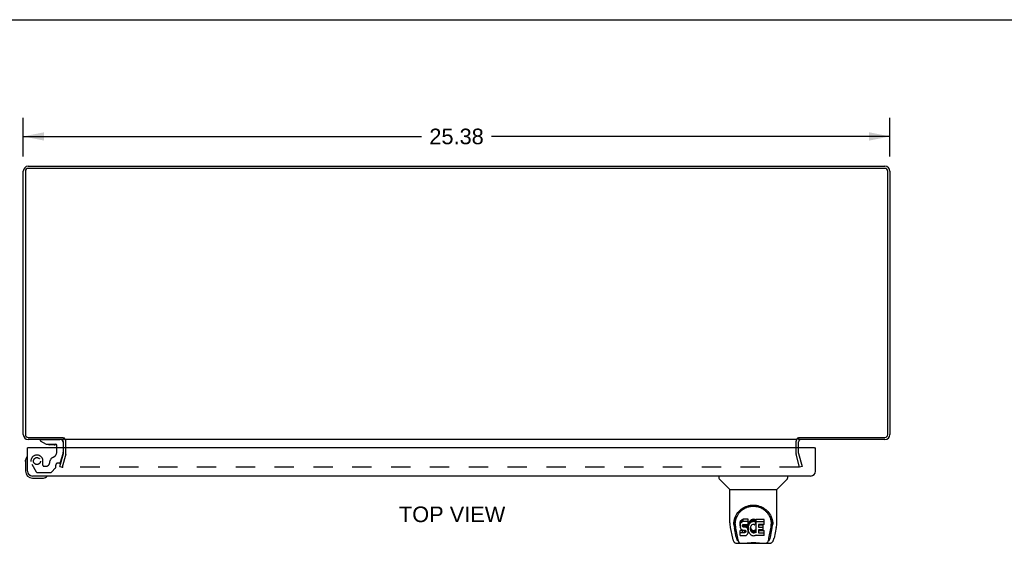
# Model space of a CAD drawing. Header units: inches. Extents: x 0 to 103, y 0 to 67.
# Tile 6 of 9: x 23 to 52, y 52 to 67. Entities that reach past the tile are written whole.
import ezdxf

# ---------------------------------------------------------------- set-up
doc = ezdxf.new("R2010")
doc.units = ezdxf.units.IN
doc.header["$LTSCALE"] = 5.686187
doc.header["$MEASUREMENT"] = 0
doc.linetypes.add('HIDDEN', pattern=[0.2, 0.1, -0.1])
doc.layers.get('0').update_dxf_attribs({"linetype": 'CONTINUOUS'})
for name, color, linetype in [('DEFAULT_2', 8, 'HIDDEN'), ('DIMENSIONS', 7, 'CONTINUOUS'), ('DOOR_ASSEMBLY', 7, 'CONTINUOUS')]:
    doc.layers.add(name, color=color, linetype=linetype)
doc.styles.get("Standard").update_dxf_attribs({"font": 'arial.ttf'})
doc.dimstyles.new('DIMSTYLE_1', dxfattribs={"dimtxt": 0.456111, "dimasz": 0.608148, "dimexe": 0.09, "dimexo": 0.07, "dimgap": 0.0375, "dimtad": 0, "dimtih": 1, "dimtoh": 1, "dimzin": 4, "dimdsep": 46, "dimtxsty": 'Standard', "dimblk": '_FILLED', "dimblk1": '_FILLED', "dimblk2": '_FILLED', "dimcen": 0.09, "dimazin": 1, "dimtfac": 1, "dimtdec": 3, "dimtofl": 0, "dimtmove": 0, "dimatfit": 3, "dimldrblk": '_FILLED', "dimfxl": 0, "dimtolj": 1, "dimtzin": 4, "dimarcsym": 0})

# ---------------------------------------------------------------- blocks, each defined once
blk = doc.blocks.new('_FILLED')
at = {"color": 0, "linetype": 'ByBlock'}
blk.add_solid([(0, 0), (-1, 0.2), (-1, -0.2)], dxfattribs=at)
blk = doc.blocks.new('*D4')
at = {"layer": 'DIMENSIONS', "color": 2, "linetype": 'Continuous'}
for p, q in [((22.967, 62.889), (22.967, 64.027)), ((48.342, 62.889), (48.342, 64.027)), ((22.967, 63.48), (34.629, 63.48)), ((48.342, 63.48), (36.679, 63.48))]:
    blk.add_line(p, q, dxfattribs=at)
at = {"layer": 'DIMENSIONS', "color": 2, "linetype": 'Continuous', "xscale": 0.6081483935, "yscale": 0.6081483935, "zscale": 0.6081483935, "rotation": 180}
blk.add_blockref('_FILLED', (22.967, 63.48), dxfattribs=at)
at = {"layer": 'DIMENSIONS', "color": 2, "linetype": 'Continuous', "xscale": 0.6081483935, "yscale": 0.6081483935, "zscale": 0.6081483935}
blk.add_blockref('_FILLED', (48.342, 63.48), dxfattribs=at)
at = {"layer": 'DIMENSIONS', "color": 2, "linetype": 'Continuous', "insert": (35.654, 63.708), "char_height": 0.4561, "width": 1.59385, "attachment_point": 2, "line_spacing_factor": 0.9}
blk.add_mtext('25.38', dxfattribs=at)

msp = doc.modelspace()

# ---------------------------------------------------------------- linework, layer by layer
at = {"color": 7, "linetype": 'Continuous'}
for p, q in [((0, 66.896), (103.385, 66.896)), ((24.142, 54.669), (24.142, 54.608)), ((45.667, 54.669), (45.667, 54.608))]:
    msp.add_line(p, q, dxfattribs=at)
at = {"color": 3, "linetype": 'Continuous'}
for p, q in [((23.112, 62.608), (48.197, 62.608)), ((22.967, 54.753), (22.967, 62.463)), ((23.03, 62.465), (23.03, 54.751)), ((48.199, 62.545), (23.11, 62.545)), ((48.279, 54.751), (48.279, 62.465)), ((48.342, 62.463), (48.342, 54.753)), ((23.11, 54.671), (24.139, 54.671)), ((24.142, 54.608), (23.112, 54.608)), ((24.142, 54.365), (24.142, 54.538)), ((45.64, 54.608), (24.169, 54.608)), ((24.217, 54.365), (24.217, 54.538)), ((45.592, 54.538), (45.592, 54.365)), ((48.197, 54.608), (45.667, 54.608)), ((45.667, 54.365), (45.667, 54.538)), ((45.67, 54.671), (48.199, 54.671))]:
    msp.add_line(p, q, dxfattribs=at)
for centre, radius, start, end in [((23.112, 62.463), 0.145, 90, 180), ((48.197, 62.463), 0.145, 0, 90), ((23.11, 62.465), 0.08, 90, 180), ((48.199, 62.465), 0.08, 0, 90), ((23.112, 54.753), 0.145, 180, 270), ((23.11, 54.751), 0.08, 180, 270), ((24.072, 54.538), 0.07, 0, 86.7681), ((45.737, 54.538), 0.07, 93.2318, 180), ((48.197, 54.753), 0.145, 270, 360), ((48.199, 54.751), 0.08, 270, 360)]:
    msp.add_arc(centre, radius, start, end, dxfattribs=at)
at = {"color": 7, "linetype": 'Continuous'}
for centre, start, end in [((24.072, 54.538), 48.0118, 51.2451), ((24.072, 54.538), 0, 23.8717), ((45.737, 54.538), 156.1283, 180), ((45.737, 54.538), 128.7549, 131.9882)]:
    msp.add_arc(centre, 0.145, start, end, dxfattribs=at)
at = {"layer": 'DEFAULT_2', "color": 8, "linetype": 'HIDDEN'}
for p, q in [((24.142, 54.209), (24.142, 54.365)), ((24.217, 54.209), (24.217, 54.365)), ((45.592, 54.365), (45.592, 54.209)), ((45.667, 54.209), (45.667, 54.365)), ((24.038, 53.815), (24.141, 54.199)), ((24.213, 54.18), (24.11, 53.795)), ((45.699, 53.795), (45.596, 54.18)), ((45.668, 54.199), (45.771, 53.815)), ((24.038, 53.815), (24.11, 53.795)), ((45.676, 53.795), (24.133, 53.795)), ((45.771, 53.815), (45.699, 53.795))]:
    msp.add_line(p, q, dxfattribs=at)
for points in [[(24.119, 53.813), (24.118, 53.812), (24.118, 53.811), (24.118, 53.81)], [(24.118, 53.81), (24.118, 53.809), (24.118, 53.808), (24.118, 53.807), (24.119, 53.806), (24.119, 53.804), (24.12, 53.803), (24.121, 53.802), (24.121, 53.801), (24.122, 53.8), (24.123, 53.799), (24.124, 53.798), (24.125, 53.797), (24.127, 53.797), (24.128, 53.796)], [(24.133, 53.795), (24.132, 53.795), (24.13, 53.796), (24.129, 53.796), (24.128, 53.796)], [(45.691, 53.81), (45.691, 53.809), (45.691, 53.808), (45.691, 53.807), (45.69, 53.806), (45.69, 53.804), (45.689, 53.803), (45.688, 53.802), (45.688, 53.801), (45.687, 53.8), (45.686, 53.799), (45.685, 53.798), (45.684, 53.797), (45.682, 53.797), (45.681, 53.796), (45.68, 53.796), (45.679, 53.796), (45.677, 53.795), (45.676, 53.795)], [(45.69, 53.813), (45.691, 53.812), (45.691, 53.811), (45.691, 53.81)]]:
    msp.add_lwpolyline(points, dxfattribs=at)
for centre, radius, start, end in [((24.072, 54.538), 0.145, 23.8717, 48.0118), ((45.737, 54.538), 0.145, 131.9882, 156.1283), ((24.102, 54.209), 0.04, 345, 360), ((24.102, 54.209), 0.115, 345, 360), ((45.707, 54.209), 0.115, 180, 195), ((45.707, 54.209), 0.04, 180, 195)]:
    msp.add_arc(centre, radius, start, end, dxfattribs=at)
at = {"layer": 'DOOR_ASSEMBLY', "color": 7, "linetype": 'Continuous'}
for p, q in [((23.465, 54.608), (23.465, 54.568)), ((23.465, 54.568), (23.636, 54.47)), ((24.135, 54.529), (24.135, 54.365)), ((23.12, 54.365), (23.092, 54.365)), ((23.636, 54.47), (23.918, 54.47)), ((23.8, 54.454), (23.73, 54.454)), ((23.8, 54.454), (23.802, 54.454)), ((23.87, 54.454), (23.802, 54.454)), ((23.95, 54.365), (23.95, 54.438)), ((46.139, 54.365), (46.167, 54.365)), ((23.032, 53.969), (23.035, 54.007)), ((23.032, 53.969), (23.032, 53.68)), ((23.079, 54.105), (23.079, 54.105)), ((23.232, 53.48), (23.521, 53.48)), ((23.65, 53.525), (23.654, 53.526)), ((23.654, 53.526), (23.655, 53.526)), ((43.338, 53.54), (43.338, 53.477)), ((43.647, 53.152), (43.35, 53.45)), ((45.037, 53.152), (45.334, 53.45)), ((45.346, 53.54), (45.346, 53.477)), ((43.653, 53.146), (45.031, 53.146)), ((43.653, 52.174), (43.653, 53.146)), ((45.031, 52.175), (45.031, 53.146)), ((43.778, 52.206), (43.777, 52.142)), ((43.963, 52.201), (43.958, 52.178)), ((43.972, 52.224), (43.963, 52.201)), ((43.963, 52.134), (43.963, 52.201)), ((43.986, 52.243), (43.972, 52.224)), ((43.972, 52.157), (43.972, 52.224)), ((43.994, 52.251), (43.986, 52.243)), ((43.986, 52.176), (43.986, 52.243)), ((43.994, 52.184), (43.986, 52.176)), ((44.004, 52.258), (43.994, 52.251)), ((43.994, 52.184), (43.994, 52.251)), ((44.004, 52.191), (43.994, 52.184)), ((44.026, 52.268), (44.004, 52.258)), ((44.004, 52.191), (44.004, 52.258)), ((44.026, 52.201), (44.004, 52.191)), ((44.049, 52.275), (44.026, 52.268)), ((44.026, 52.201), (44.026, 52.268)), ((44.049, 52.208), (44.026, 52.201)), ((44.188, 52.275), (44.049, 52.275)), ((44.049, 52.208), (44.049, 52.275)), ((44.188, 52.208), (44.049, 52.208)), ((44.19, 52.232), (44.188, 52.275)), ((44.188, 52.208), (44.188, 52.275)), ((44.19, 52.165), (44.188, 52.208)), ((44.19, 52.165), (44.19, 52.232)), ((44.222, 52.194), (44.211, 52.175)), ((44.235, 52.212), (44.222, 52.194)), ((44.222, 52.128), (44.222, 52.194)), ((44.25, 52.229), (44.235, 52.212)), ((44.235, 52.146), (44.235, 52.212)), ((44.266, 52.244), (44.25, 52.229)), ((44.25, 52.162), (44.25, 52.229)), ((44.284, 52.257), (44.266, 52.244)), ((44.266, 52.178), (44.266, 52.244)), ((44.284, 52.191), (44.266, 52.178)), ((44.305, 52.266), (44.284, 52.257)), ((44.284, 52.191), (44.284, 52.257)), ((44.305, 52.199), (44.284, 52.191)), ((44.327, 52.271), (44.305, 52.266)), ((44.305, 52.199), (44.305, 52.266)), ((44.327, 52.204), (44.305, 52.199)), ((44.349, 52.273), (44.327, 52.271)), ((44.327, 52.204), (44.327, 52.271)), ((44.349, 52.207), (44.327, 52.204)), ((44.349, 52.273), (44.371, 52.273)), ((44.349, 52.207), (44.349, 52.273)), ((44.371, 52.206), (44.349, 52.207)), ((44.382, 52.271), (44.371, 52.273)), ((44.371, 52.206), (44.371, 52.273)), ((44.382, 52.204), (44.371, 52.206)), ((44.393, 52.268), (44.382, 52.271)), ((44.382, 52.204), (44.382, 52.271)), ((44.393, 52.201), (44.382, 52.204)), ((44.412, 52.256), (44.393, 52.268)), ((44.393, 52.201), (44.393, 52.268)), ((44.412, 52.189), (44.393, 52.201)), ((44.412, 52.256), (44.412, 52.189)), ((44.413, 52.252), (44.413, 52.189)), ((44.422, 52.273), (44.659, 52.273)), ((44.422, 51.881), (44.422, 52.273)), ((44.422, 52.206), (44.659, 52.206)), ((44.663, 52.127), (44.663, 52.268)), ((44.906, 52.206), (44.907, 52.142)), ((43.668, 52.031), (43.733, 51.726)), ((43.771, 52.132), (43.771, 52.132)), ((43.771, 52.12), (43.771, 52.119)), ((43.84, 51.754), (43.788, 52.024)), ((43.815, 52.132), (43.815, 52.109)), ((43.824, 52.011), (43.882, 51.718)), ((43.958, 52.178), (43.956, 52.154)), ((43.956, 52.087), (43.956, 52.154)), ((43.958, 52.111), (43.956, 52.087)), ((43.956, 52.087), (43.957, 52.063)), ((43.957, 52.063), (43.961, 52.04)), ((43.958, 52.111), (43.958, 52.178)), ((43.963, 52.134), (43.958, 52.111)), ((43.958, 51.801), (43.958, 51.943)), ((43.961, 52.04), (43.969, 52.018)), ((43.972, 52.157), (43.963, 52.134)), ((44.022, 51.948), (43.963, 51.948)), ((43.963, 51.881), (43.963, 51.948)), ((43.969, 52.018), (43.982, 51.997)), ((43.986, 52.176), (43.972, 52.157)), ((43.982, 51.997), (43.998, 51.98)), ((43.998, 51.98), (44.018, 51.967)), ((44.018, 51.967), (44.029, 51.963)), ((44.083, 51.948), (44.022, 51.948)), ((44.022, 51.881), (44.022, 51.948)), ((44.027, 52.076), (44.028, 52.091)), ((44.028, 52.068), (44.027, 52.076)), ((44.028, 52.091), (44.03, 52.106)), ((44.028, 52.068), (44.028, 52.091)), ((44.03, 52.061), (44.028, 52.068)), ((44.029, 51.963), (44.041, 51.961)), ((44.03, 52.106), (44.033, 52.112)), ((44.03, 52.061), (44.03, 52.106)), ((44.034, 52.055), (44.03, 52.061)), ((44.033, 52.112), (44.039, 52.117)), ((44.034, 52.055), (44.034, 52.114)), ((44.041, 52.05), (44.034, 52.055)), ((44.039, 52.117), (44.053, 52.122)), ((44.041, 52.117), (44.04, 52.118)), ((44.055, 52.113), (44.041, 52.117)), ((44.041, 52.05), (44.041, 52.117)), ((44.055, 52.046), (44.041, 52.05)), ((44.041, 51.961), (44.088, 51.96)), ((44.053, 52.122), (44.068, 52.123)), ((44.079, 52.114), (44.055, 52.113)), ((44.055, 52.046), (44.055, 52.113)), ((44.079, 52.047), (44.055, 52.046)), ((44.068, 52.123), (44.181, 52.123)), ((44.103, 52.113), (44.079, 52.114)), ((44.079, 52.047), (44.079, 52.114)), ((44.103, 52.046), (44.079, 52.047)), ((44.098, 51.95), (44.083, 51.948)), ((44.083, 51.882), (44.083, 51.948)), ((44.088, 51.96), (44.096, 51.96)), ((44.096, 51.96), (44.103, 51.957)), ((44.105, 51.953), (44.098, 51.95)), ((44.098, 51.883), (44.098, 51.95)), ((44.126, 52.108), (44.103, 52.113)), ((44.103, 52.046), (44.103, 52.113)), ((44.126, 52.041), (44.103, 52.046)), ((44.103, 51.957), (44.109, 51.953)), ((44.106, 51.955), (44.105, 51.953)), ((44.105, 51.886), (44.105, 51.953)), ((44.109, 51.953), (44.114, 51.947)), ((44.11, 51.891), (44.11, 51.951)), ((44.119, 51.904), (44.11, 51.891)), ((44.114, 51.947), (44.12, 51.933)), ((44.119, 51.904), (44.119, 51.935)), ((44.122, 51.91), (44.119, 51.904)), ((44.12, 51.933), (44.123, 51.918)), ((44.122, 51.91), (44.122, 51.923)), ((44.123, 51.918), (44.122, 51.91)), ((44.137, 52.103), (44.126, 52.108)), ((44.126, 52.041), (44.126, 52.108)), ((44.137, 52.036), (44.126, 52.041)), ((44.147, 52.096), (44.137, 52.103)), ((44.137, 52.036), (44.137, 52.103)), ((44.147, 52.029), (44.137, 52.036)), ((44.164, 52.079), (44.147, 52.096)), ((44.147, 52.029), (44.147, 52.096)), ((44.164, 52.012), (44.147, 52.029)), ((44.178, 52.059), (44.164, 52.079)), ((44.164, 52.012), (44.164, 52.079)), ((44.178, 51.992), (44.164, 52.012)), ((44.187, 52.037), (44.178, 52.059)), ((44.178, 51.992), (44.178, 52.059)), ((44.187, 51.97), (44.178, 51.992)), ((44.181, 52.123), (44.186, 52.123)), ((44.186, 52.123), (44.188, 52.129)), ((44.188, 52.033), (44.187, 52.037)), ((44.187, 51.97), (44.187, 52.037)), ((44.193, 51.947), (44.187, 51.97)), ((44.188, 52.129), (44.189, 52.141)), ((44.193, 52.111), (44.188, 52.066)), ((44.188, 52), (44.188, 52.066)), ((44.193, 52.044), (44.188, 52)), ((44.188, 52), (44.189, 51.977)), ((44.188, 51.876), (44.194, 51.899)), ((44.189, 52.141), (44.19, 52.165)), ((44.189, 51.977), (44.192, 51.955)), ((44.192, 51.955), (44.197, 51.933)), ((44.197, 52.133), (44.193, 52.111)), ((44.193, 52.044), (44.193, 52.111)), ((44.197, 52.066), (44.193, 52.044)), ((44.196, 51.923), (44.193, 51.947)), ((44.194, 51.899), (44.196, 51.923)), ((44.196, 51.923), (44.196, 51.938)), ((44.203, 52.154), (44.197, 52.133)), ((44.197, 52.066), (44.197, 52.133)), ((44.203, 52.087), (44.197, 52.066)), ((44.197, 51.933), (44.204, 51.912)), ((44.211, 52.175), (44.203, 52.154)), ((44.203, 52.087), (44.203, 52.154)), ((44.211, 52.108), (44.203, 52.087)), ((44.204, 51.912), (44.225, 51.873)), ((44.211, 52.108), (44.211, 52.175)), ((44.222, 52.128), (44.211, 52.108)), ((44.235, 52.146), (44.222, 52.128)), ((44.25, 52.162), (44.235, 52.146)), ((44.266, 52.178), (44.25, 52.162)), ((44.258, 52.015), (44.257, 51.988)), ((44.257, 51.988), (44.259, 51.975)), ((44.261, 52.042), (44.258, 52.015)), ((44.259, 51.975), (44.259, 52.015)), ((44.259, 51.975), (44.262, 51.962)), ((44.265, 52.055), (44.261, 52.042)), ((44.261, 52.035), (44.262, 52.029)), ((44.262, 52.029), (44.272, 52.004)), ((44.262, 51.962), (44.262, 52.029)), ((44.262, 51.962), (44.272, 51.938)), ((44.271, 52.067), (44.265, 52.055)), ((44.285, 52.09), (44.271, 52.067)), ((44.272, 52.004), (44.285, 51.981)), ((44.272, 51.938), (44.272, 52.004)), ((44.272, 51.938), (44.285, 51.914)), ((44.293, 52.1), (44.285, 52.09)), ((44.285, 51.981), (44.294, 51.971)), ((44.285, 51.914), (44.285, 51.981)), ((44.285, 51.914), (44.294, 51.904)), ((44.304, 52.108), (44.293, 52.1)), ((44.294, 51.971), (44.304, 51.962)), ((44.294, 51.904), (44.294, 51.971)), ((44.294, 51.904), (44.304, 51.896)), ((44.329, 52.118), (44.304, 52.108)), ((44.304, 51.962), (44.315, 51.955)), ((44.304, 51.896), (44.304, 51.962)), ((44.315, 51.955), (44.328, 51.95)), ((44.315, 51.888), (44.315, 51.955)), ((44.328, 51.95), (44.341, 51.948)), ((44.328, 51.883), (44.328, 51.95)), ((44.342, 52.121), (44.329, 52.118)), ((44.341, 51.948), (44.354, 51.947)), ((44.341, 51.881), (44.341, 51.948)), ((44.355, 52.121), (44.342, 52.121)), ((44.354, 51.947), (44.367, 51.949)), ((44.354, 51.88), (44.354, 51.947)), ((44.368, 52.118), (44.355, 52.121)), ((44.367, 51.949), (44.38, 51.953)), ((44.367, 51.882), (44.367, 51.949)), ((44.381, 52.113), (44.368, 52.118)), ((44.38, 51.953), (44.392, 51.959)), ((44.38, 51.886), (44.38, 51.953)), ((44.413, 52.184), (44.387, 52.116)), ((44.392, 51.959), (44.403, 51.966)), ((44.392, 51.892), (44.392, 51.959)), ((44.392, 51.892), (44.403, 51.899)), ((44.403, 51.966), (44.403, 51.899)), ((44.41, 51.965), (44.422, 51.948)), ((44.41, 51.898), (44.422, 51.881)), ((44.492, 52.118), (44.492, 52.051)), ((44.493, 51.96), (44.493, 51.882)), ((44.659, 52.123), (44.496, 52.123)), ((44.496, 52.113), (44.628, 52.113)), ((44.496, 52.046), (44.628, 52.046)), ((44.628, 51.964), (44.498, 51.964)), ((44.498, 51.944), (44.659, 51.944)), ((44.632, 51.969), (44.632, 52.109)), ((44.664, 51.801), (44.664, 51.94)), ((44.802, 51.718), (44.859, 52.008)), ((44.844, 51.754), (44.896, 52.024)), ((44.859, 52.008), (44.86, 52.012)), ((44.913, 52.132), (44.913, 52.132)), ((44.913, 52.119), (44.913, 52.12)), ((45.016, 52.031), (44.951, 51.726)), ((43.899, 51.65), (43.892, 51.65)), ((43.898, 51.654), (43.901, 51.645)), ((43.901, 51.644), (43.901, 51.645)), ((44.022, 51.881), (43.963, 51.881)), ((43.963, 51.797), (44.107, 51.797)), ((44.083, 51.882), (44.022, 51.881)), ((44.098, 51.883), (44.083, 51.882)), ((44.105, 51.886), (44.098, 51.883)), ((44.11, 51.891), (44.105, 51.886)), ((44.107, 51.797), (44.119, 51.798)), ((44.119, 51.798), (44.13, 51.802)), ((44.13, 51.802), (44.15, 51.816)), ((44.15, 51.816), (44.167, 51.833)), ((44.167, 51.833), (44.174, 51.843)), ((44.174, 51.843), (44.179, 51.854)), ((44.179, 51.854), (44.188, 51.876)), ((44.225, 51.873), (44.238, 51.855)), ((44.238, 51.855), (44.252, 51.838)), ((44.252, 51.838), (44.269, 51.823)), ((44.269, 51.823), (44.286, 51.809)), ((44.286, 51.809), (44.296, 51.804)), ((44.296, 51.804), (44.307, 51.801)), ((44.304, 51.896), (44.315, 51.888)), ((44.307, 51.801), (44.329, 51.795)), ((44.315, 51.888), (44.328, 51.883)), ((44.328, 51.883), (44.341, 51.881)), ((44.329, 51.795), (44.35, 51.792)), ((44.341, 51.881), (44.354, 51.88)), ((44.35, 51.792), (44.373, 51.796)), ((44.354, 51.88), (44.367, 51.882)), ((44.367, 51.882), (44.38, 51.886)), ((44.373, 51.796), (44.394, 51.802)), ((44.38, 51.886), (44.392, 51.892)), ((44.394, 51.802), (44.413, 51.814)), ((44.424, 51.814), (44.413, 51.814)), ((44.413, 51.814), (44.413, 51.814)), ((44.424, 51.801), (44.424, 51.814)), ((44.659, 51.797), (44.428, 51.797)), ((44.498, 51.878), (44.659, 51.878)), ((44.783, 51.645), (44.786, 51.654)), ((44.783, 51.644), (44.783, 51.645)), ((44.792, 51.65), (44.785, 51.65)), ((43.857, 51.571), (44.827, 51.571)), ((43.944, 51.571), (43.938, 51.571)), ((43.944, 51.571), (43.942, 51.571)), ((44.742, 51.571), (44.74, 51.571))]:
    msp.add_line(p, q, dxfattribs=at)
at = {"layer": 'DOOR_ASSEMBLY', "color": 8, "linetype": 'HIDDEN'}
for p, q in [((23.465, 54.608), (24.056, 54.608)), ((23.95, 54.257), (23.95, 54.365)), ((24.135, 54.365), (24.135, 54.234)), ((23.544, 53.844), (23.544, 53.978)), ((24.031, 53.919), (23.977, 53.919)), ((24.061, 53.942), (24.13, 54.202)), ((23.214, 53.889), (23.344, 53.663)), ((23.379, 53.643), (23.764, 53.643)), ((23.56, 53.829), (23.643, 53.829)), ((23.914, 53.776), (23.792, 53.655)), ((23.918, 53.787), (23.918, 53.86))]:
    msp.add_line(p, q, dxfattribs=at)
at = {"layer": 'DOOR_ASSEMBLY', "color": 3, "linetype": 'Continuous'}
for p, q in [((23.092, 53.685), (23.092, 54.365)), ((46.139, 54.365), (23.12, 54.365)), ((46.167, 53.685), (46.167, 54.365)), ((46.022, 53.54), (23.237, 53.54))]:
    msp.add_line(p, q, dxfattribs=at)
at = {"layer": 'DOOR_ASSEMBLY', "color": 7, "linetype": 'Continuous'}
for points in [[(23.079, 54.105), (23.078, 54.103), (23.078, 54.102), (23.077, 54.098)], [(23.655, 53.526), (23.657, 53.526), (23.657, 53.526)], [(43.771, 52.132), (43.774, 52.174), (43.781, 52.223), (43.791, 52.27), (43.806, 52.314), (43.823, 52.356), (43.842, 52.395), (43.865, 52.433), (43.89, 52.468), (43.917, 52.5), (43.946, 52.531), (43.978, 52.559), (44.012, 52.585), (44.047, 52.608), (44.085, 52.629), (44.125, 52.647), (44.166, 52.662), (44.209, 52.674), (44.253, 52.683), (44.297, 52.688), (44.342, 52.69), (44.387, 52.688), (44.432, 52.683), (44.476, 52.674), (44.519, 52.662), (44.56, 52.647), (44.6, 52.629), (44.637, 52.608), (44.673, 52.584), (44.706, 52.558), (44.738, 52.53), (44.767, 52.5), (44.795, 52.467), (44.819, 52.432), (44.842, 52.395), (44.862, 52.355), (44.879, 52.314), (44.893, 52.269), (44.903, 52.222), (44.91, 52.173), (44.913, 52.132)], [(43.815, 52.132), (43.815, 52.152), (43.817, 52.177), (43.82, 52.201), (43.823, 52.225), (43.828, 52.248), (43.834, 52.271), (43.84, 52.294), (43.848, 52.316), (43.857, 52.338), (43.866, 52.359), (43.876, 52.379), (43.887, 52.399), (43.899, 52.417), (43.911, 52.435), (43.924, 52.453), (43.937, 52.469), (43.951, 52.485), (43.965, 52.5), (43.979, 52.514), (43.994, 52.528), (44.009, 52.54), (44.024, 52.552), (44.039, 52.564), (44.055, 52.574), (44.071, 52.584), (44.086, 52.593), (44.102, 52.602), (44.118, 52.609), (44.134, 52.617), (44.15, 52.623), (44.166, 52.629), (44.182, 52.634), (44.198, 52.639), (44.214, 52.643), (44.23, 52.647), (44.246, 52.65), (44.262, 52.653), (44.278, 52.655), (44.293, 52.657), (44.309, 52.658), (44.325, 52.659), (44.341, 52.659), (44.357, 52.659), (44.373, 52.658), (44.389, 52.657), (44.405, 52.656), (44.421, 52.653), (44.437, 52.651), (44.453, 52.647), (44.469, 52.644), (44.485, 52.64), (44.501, 52.635), (44.517, 52.629), (44.533, 52.624), (44.549, 52.617), (44.565, 52.61), (44.581, 52.602), (44.597, 52.594), (44.613, 52.585), (44.628, 52.575), (44.644, 52.564), (44.659, 52.553), (44.674, 52.541), (44.689, 52.529), (44.704, 52.515), (44.719, 52.501), (44.733, 52.486), (44.747, 52.47), (44.76, 52.453), (44.773, 52.436), (44.785, 52.418), (44.797, 52.399), (44.807, 52.379), (44.818, 52.359), (44.827, 52.338), (44.836, 52.316), (44.843, 52.294), (44.85, 52.272), (44.856, 52.248), (44.861, 52.225), (44.864, 52.201), (44.867, 52.177), (44.869, 52.153), (44.869, 52.132)], [(43.653, 52.174), (43.654, 52.142), (43.657, 52.102), (43.662, 52.062), (43.668, 52.031)], [(43.771, 52.12), (43.771, 52.124), (43.771, 52.132)], [(43.815, 52.109), (43.815, 52.093), (43.817, 52.065), (43.82, 52.036), (43.824, 52.011)], [(43.963, 51.948), (43.962, 51.948), (43.962, 51.947), (43.962, 51.947), (43.961, 51.947), (43.961, 51.947), (43.96, 51.947), (43.96, 51.946), (43.96, 51.946), (43.959, 51.946), (43.959, 51.945), (43.959, 51.945), (43.959, 51.944), (43.958, 51.944), (43.958, 51.943)], [(44.86, 52.012), (44.86, 52.015), (44.861, 52.018), (44.862, 52.021), (44.862, 52.024), (44.863, 52.027), (44.863, 52.031), (44.864, 52.034), (44.864, 52.038), (44.864, 52.041), (44.865, 52.045), (44.865, 52.049), (44.866, 52.052), (44.866, 52.056), (44.867, 52.06), (44.867, 52.065), (44.867, 52.069), (44.868, 52.073), (44.868, 52.078), (44.868, 52.082), (44.868, 52.087), (44.869, 52.092), (44.869, 52.097), (44.869, 52.102), (44.869, 52.107), (44.869, 52.132)], [(44.913, 52.132), (44.913, 52.125), (44.913, 52.12)], [(45.016, 52.031), (45.022, 52.061), (45.027, 52.101), (45.03, 52.141), (45.031, 52.175)], [(43.733, 51.726), (43.736, 51.713), (43.741, 51.694), (43.746, 51.678), (43.751, 51.663), (43.757, 51.649), (43.763, 51.637), (43.769, 51.625), (43.776, 51.615), (43.785, 51.605), (43.794, 51.596), (43.804, 51.588), (43.815, 51.581), (43.828, 51.576), (43.841, 51.573), (43.854, 51.571), (43.857, 51.571)], [(43.882, 51.718), (43.884, 51.707), (43.887, 51.693), (43.89, 51.68), (43.894, 51.667), (43.898, 51.654)], [(43.901, 51.644), (43.907, 51.631), (43.913, 51.619), (43.919, 51.608), (43.926, 51.599), (43.933, 51.591), (43.941, 51.584), (43.95, 51.578), (43.96, 51.574), (43.97, 51.572), (43.978, 51.571)], [(43.963, 51.881), (43.962, 51.881), (43.962, 51.881), (43.962, 51.881), (43.961, 51.88), (43.961, 51.88), (43.96, 51.88), (43.96, 51.88), (43.96, 51.879), (43.959, 51.879), (43.959, 51.878), (43.959, 51.878), (43.959, 51.877), (43.958, 51.877), (43.958, 51.876)], [(44.706, 51.571), (44.714, 51.572), (44.724, 51.574), (44.734, 51.578), (44.743, 51.584), (44.751, 51.591), (44.758, 51.599), (44.765, 51.608), (44.771, 51.619), (44.777, 51.631), (44.783, 51.644)], [(44.786, 51.654), (44.79, 51.667), (44.794, 51.68), (44.797, 51.693), (44.8, 51.707), (44.802, 51.718)], [(44.827, 51.571), (44.829, 51.571), (44.843, 51.573), (44.856, 51.576), (44.868, 51.581), (44.879, 51.588), (44.89, 51.596), (44.899, 51.604), (44.907, 51.614), (44.914, 51.625), (44.921, 51.636), (44.927, 51.649), (44.933, 51.662), (44.938, 51.677), (44.943, 51.694), (44.948, 51.713), (44.951, 51.726)], [(44.059, 51.571), (44.079, 51.572), (44.101, 51.573), (44.124, 51.576), (44.149, 51.578), (44.175, 51.581), (44.202, 51.584), (44.229, 51.587), (44.257, 51.589), (44.286, 51.591), (44.315, 51.592), (44.345, 51.592), (44.374, 51.592), (44.403, 51.591), (44.431, 51.589), (44.459, 51.586), (44.486, 51.584), (44.512, 51.581), (44.538, 51.578), (44.561, 51.575), (44.584, 51.573), (44.605, 51.572), (44.625, 51.571)], [(44.059, 51.571), (44.081, 51.572), (44.107, 51.574), (44.135, 51.576), (44.163, 51.579), (44.192, 51.582), (44.221, 51.584), (44.25, 51.587), (44.281, 51.589), (44.311, 51.59), (44.342, 51.59), (44.372, 51.59), (44.402, 51.589), (44.433, 51.587), (44.462, 51.585), (44.492, 51.582), (44.521, 51.579), (44.549, 51.576), (44.576, 51.574), (44.603, 51.572), (44.625, 51.571)]]:
    msp.add_lwpolyline(points, dxfattribs=at)
at = {"layer": 'DOOR_ASSEMBLY', "color": 8, "linetype": 'HIDDEN'}
msp.add_circle((23.367, 53.978), 0.102, dxfattribs=at)
at = {"layer": 'DOOR_ASSEMBLY', "color": 7, "linetype": 'Continuous'}
for centre, radius, start, end in [((24.056, 54.529), 0.0787, 0, 90), ((23.73, 54.544), 0.09, 235.0751, 270), ((23.87, 54.544), 0.09, 270, 304.7527), ((23.918, 54.438), 0.0317, 0, 90), ((23.282, 53.969), 0.25, 149.1101, 180), ((23.08, 54.09), 0.015, 96.3796, 149.1101), ((23.077, 54.09), 0.015, 0, 83.6204), ((23.232, 53.68), 0.2, 180, 270), ((23.232, 53.68), 0.14, 180, 270), ((23.521, 53.73), 0.25, 270, 300.8899), ((23.642, 53.525), 0.015, 6.3796, 90), ((23.642, 53.528), 0.015, 300.8899, 353.6204), ((43.377, 53.477), 0.0394, 180, 225), ((45.307, 53.477), 0.0394, 315, 360), ((43.661, 53.166), 0.0197, 225, 262.5), ((45.023, 53.166), 0.0197, 277.5, 315)]:
    msp.add_arc(centre, radius, start, end, dxfattribs=at)
at = {"layer": 'DOOR_ASSEMBLY', "color": 8, "linetype": 'HIDDEN'}
for centre, radius, start, end in [((23.762, 54.257), 0.188, 294.7322, 360), ((24.01, 54.234), 0.125, 345, 360), ((23.367, 53.978), 0.177, 0, 210), ((23.643, 53.919), 0.09, 270, 360), ((23.918, 53.919), 0.185, 114.7322, 180), ((23.977, 53.86), 0.0591, 90, 180), ((24.031, 53.95), 0.0312, 270, 345), ((23.379, 53.683), 0.04, 210, 270), ((23.56, 53.844), 0.0156, 180, 270), ((23.764, 53.683), 0.04, 270, 315), ((23.903, 53.787), 0.0156, 315, 360)]:
    msp.add_arc(centre, radius, start, end, dxfattribs=at)
at = {"layer": 'DOOR_ASSEMBLY', "color": 3, "linetype": 'Continuous'}
for centre, start, end in [((23.237, 53.685), 180, 270), ((46.022, 53.685), 270, 360)]:
    msp.add_arc(centre, 0.145, start, end, dxfattribs=at)
at = {"layer": 'DOOR_ASSEMBLY', "color": 7, "linetype": 'Continuous'}
for centre, major_axis, ratio, start_param, end_param in [((44.342, 52.132), (0, 0.565), 0.999848, 1.137008, 1.76365), ((44.409, 52.252), (0, 0.00448), 1, -1.566905, -0.665444), ((44.409, 52.185), (0, 0.00448), 1, -1.566955, -0.665444), ((44.409, 52.185), (0.00448, 0), 1, -0.366491, 0.003842), ((44.659, 52.268), (0.00448, 0), 1, 0, 1.570796), ((44.659, 52.202), (0.00448, 0), 1, 0, 1.570796), ((44.342, 52.132), (0, 0.565), 0.999848, 4.519536, 5.145564), ((44.383, 52.117), (0.00448, 0), 1, -1.986921, -0.366491), ((44.406, 51.963), (0, 0.00448), 1, -0.975826, 0.651783), ((44.406, 51.896), (0, 0.00448), 1, -0.975826, 0.651783), ((44.496, 52.118), (0.00448, 0), 1, 1.570796, 3.141593), ((44.496, 52.118), (0.00448, 0), 1, 3.535633, 4.712389), ((44.496, 52.051), (0.00448, 0), 1, -3.141593, -1.570796), ((44.498, 51.96), (0.00448, 0), 1, 1.570796, 3.141593), ((44.498, 51.949), (0.00448, 0), 1, 3.141593, 4.712389), ((44.628, 52.109), (0.00448, 0), 1, 0, 1.570796), ((44.628, 52.042), (0.00448, 0), 1, 0, 1.570796), ((44.628, 51.969), (0.00448, 0), 1, -1.570796, 0), ((44.659, 52.127), (0.00448, 0), 1, -1.570796, 0), ((44.659, 51.94), (0.00448, 0), 1, 0, 1.570796), ((43.898, 52.004), (0.007, 0.354), 0.213027, -3.923008, -3.13761), ((43.963, 51.801), (0.00483, 0), 1, 3.141593, 4.712389), ((44.428, 51.801), (0.00448, 0), 1, 3.141593, 4.712389), ((44.498, 51.882), (0.00448, 0), 1, 3.141593, 4.712389), ((44.659, 51.873), (0.00448, 0), 1, 0, 1.570796), ((44.659, 51.801), (0.00448, 0), 1, -1.570796, 0), ((44.786, 52.004), (-0.007, 0.354), 0.213027, -3.145575, -2.360177)]:
    msp.add_ellipse(centre, major_axis=major_axis, ratio=ratio, start_param=start_param, end_param=end_param, dxfattribs=at)

# ---------------------------------------------------------------- texts
at = {"layer": 'DIMENSIONS', "color": 2, "linetype": 'Continuous', "insert": (35.524, 52.648), "char_height": 0.4561, "width": 3.108, "attachment_point": 2, "line_spacing_factor": 0.9}
msp.add_mtext('TOP VIEW', dxfattribs=at)

# ---------------------------------------------------------------- dimensions: what is measured, and where the dimension line sits
at = {"layer": 'DIMENSIONS', "color": 2, "linetype": 'Continuous'}
dim = msp.add_linear_dim(base=(48.341975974, 63.479783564), p1=(22.966975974, 62.818503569), p2=(48.341975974, 62.818503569), dimstyle='DIMSTYLE_1', dxfattribs=at)
dim.commit()
dim.dimension.update_dxf_attribs({"geometry": '*D4', "text_midpoint": (35.647573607, 63.477241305), "dimtype": 160})

doc.saveas('drawing.dxf')
